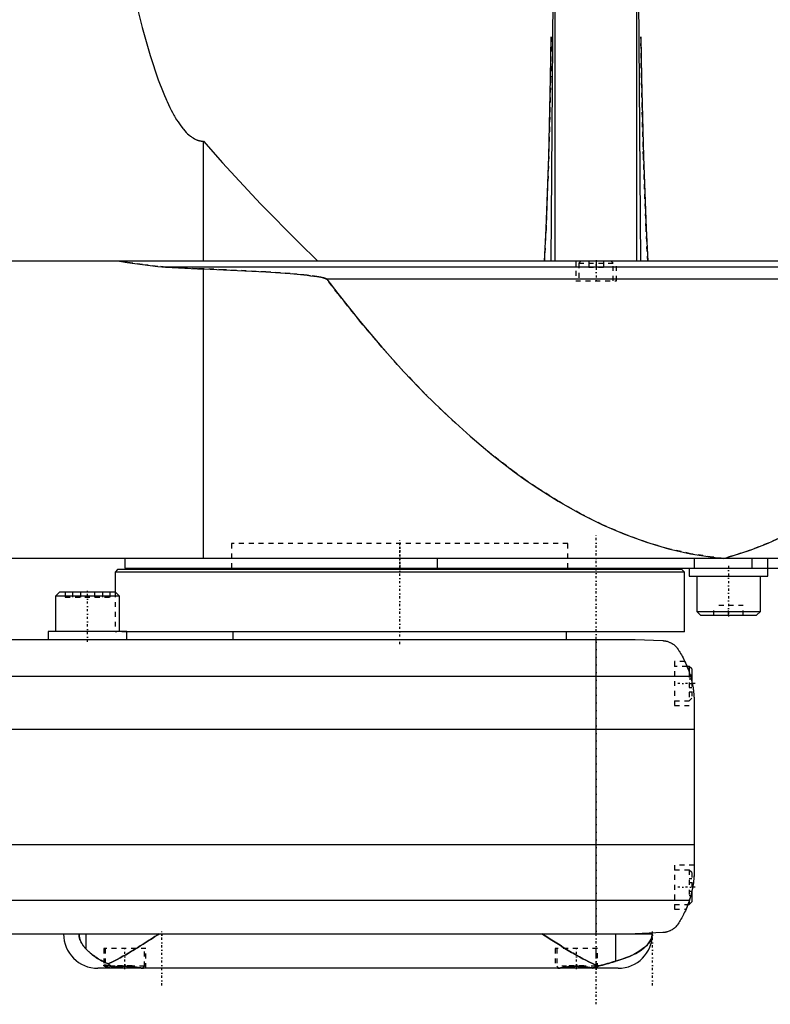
# Model space of a CAD drawing. Extents: x -174 to 502, y -319 to 558.
# Tile 4 of 9: x 123 to 276, y -14 to 186. Entities that reach past the tile are written whole.
import ezdxf

# ---------------------------------------------------------------- set-up
doc = ezdxf.new("R2010")
doc.units = 0
doc.linetypes.add('CENTER', pattern=[1.5, 0.45, -0.5, 0.05, -0.5])
doc.linetypes.add('DASHED', pattern=[2, 1, -1])
for name, color, linetype in [('AM_0', 7, 'CONTINUOUS'), ('AM_3', 7, 'DASHED'), ('AM_7', 7, 'CENTER')]:
    doc.layers.add(name, color=color, linetype=linetype)

msp = doc.modelspace()

# ---------------------------------------------------------------- linework, layer by layer
at = {"layer": 'AM_0', "color": 7, "linetype": 'CONTINUOUS'}
for p, q in [((230.88, 137.05), (231.67, 246.12)), ((231.67, 137.05), (231.67, 246.12)), ((249.12, 137.05), (248.33, 246.12)), ((248.33, 137.05), (248.33, 246.12)), ((160, 137.05), (160, 161.49)), ((497, 137.05), (105.5, 137.05)), ((362.76, 135.85), (152.3, 135.85)), ((160, 76.5), (160, 135.49)), ((331.04, 133.35), (185.14, 133.35)), ((502, 76.5), (100.5, 76.5)), ((144, 76.5), (144, 74.5)), ((207.66, 76.5), (207.66, 74.5)), ((260.01, 76.5), (260.01, 74.5)), ((271.73, 76.5), (271.73, 74.5)), ((275, 72.9), (275, 76.5)), ((144, 74.5), (498, 74.5)), ((165.75, 74.5), (165.75, 74.2)), ((234.25, 74.2), (234.25, 74.5)), ((259, 74.5), (259, 72.9)), ((142.5, 74.2), (142, 73.7)), ((142, 73.7), (142, 69.6)), ((258, 73.7), (142, 73.7)), ((257.5, 74.2), (142.5, 74.2)), ((258, 73.7), (257.5, 74.2)), ((258, 61.5), (258, 73.7)), ((259, 72.9), (275, 72.9)), ((260.5, 72.9), (260.5, 65.7)), ((273.5, 65.7), (273.5, 72.9)), ((130.69, 69.6), (129.89, 68.8)), ((129.89, 68.8), (129.89, 61.6)), ((142.89, 68.8), (129.89, 68.8)), ((142.09, 69.6), (130.69, 69.6)), ((142.89, 68.8), (142.09, 69.6)), ((142.89, 61.6), (142.89, 68.8)), ((260.5, 65.7), (261.3, 64.9)), ((260.5, 65.7), (273.5, 65.7)), ((261.3, 64.9), (272.7, 64.9)), ((272.7, 64.9), (273.5, 65.7)), ((128.39, 61.6), (128.39, 60)), ((144.39, 61.6), (128.39, 61.6)), ((144.39, 60), (144.39, 61.6)), ((258, 61.5), (144.39, 61.5)), ((166, 61.5), (166, 60)), ((234, 60), (234, 61.5)), ((-58, 60), (248, 60)), ((240, 0), (240, 60)), ((248, 60), (253.58, 59.75)), ((259, 54.5), (258.53, 54.5)), ((259.5, 54), (259, 54.5)), ((259, 54.5), (259, 53.21)), ((259.24, 52.43), (-69.24, 52.43)), ((259.5, 54), (259.5, 51.41)), ((260, 46.97), (260, 13.03)), ((260, 41.62), (-70, 41.62)), ((260, 18.16), (-70, 18.16)), ((259.5, 8.59), (259.5, 6.5)), ((259.01, 6.81), (-69.01, 6.81)), ((259, 6.79), (259, 6)), ((259, 6), (259.5, 6.5)), ((258.72, 6), (259, 6)), ((-58, 0), (251.5, 0)), ((136.02, 0), (136.02, -3.01)), ((243.98, 0), (243.98, -5.57)), ((253.58, 0.25), (248, 0)), ((147.6, -7), (138.5, -7)), ((140, -6.38), (140, -6.6)), ((140, -6.6), (140.4, -7)), ((141.02, -6.6), (140, -6.6)), ((147.6, -7), (147.61, -6.99)), ((244.5, -7), (147.6, -7)), ((232.39, -6.99), (232.4, -7)), ((239.6, -7), (239.66, -6.94))]:
    msp.add_line(p, q, dxfattribs=at)
for points in [[(145.88, 191.23, 0), (147.51, 184.67, 0), (149.16, 178.92, 0), (150.81, 173.98, 0), (151.78, 171.48, 0), (152.05, 170.81, 0), (152.33, 170.17, 0), (152.47, 169.86, 0), (152.61, 169.55, 0), (152.88, 168.96, 0), (153.16, 168.38, 0), (153.44, 167.83, 0), (153.72, 167.31, 0), (154, 166.8, 0), (154.13, 166.56, 0), (154.27, 166.32, 0), (154.55, 165.86, 0), (154.83, 165.42, 0), (154.97, 165.21, 0), (155.11, 165.01, 0), (155.39, 164.62, 0), (155.67, 164.25, 0), (155.81, 164.08, 0), (155.95, 163.91, 0), (156.23, 163.59, 0), (156.5, 163.29, 0), (156.78, 163.01, 0), (157.06, 162.76, 0), (157.34, 162.53, 0), (157.48, 162.42, 0), (157.62, 162.32, 0), (157.9, 162.14, 0), (158.18, 161.98, 0), (158.46, 161.84, 0), (158.62, 161.77, 0), (158.67, 161.75, 0), (158.72, 161.73, 0), (158.74, 161.73, 0), (158.76, 161.72, 0), (158.81, 161.7, 0), (158.86, 161.68, 0), (158.9, 161.67, 0), (158.95, 161.65, 0), (159, 161.64, 0), (159.02, 161.63, 0), (159.04, 161.63, 0), (159.09, 161.61, 0), (159.14, 161.6, 0), (159.16, 161.6, 0), (159.18, 161.59, 0), (159.23, 161.58, 0), (159.28, 161.57, 0), (159.3, 161.56, 0), (159.32, 161.56, 0), (159.37, 161.55, 0), (159.42, 161.54, 0), (159.46, 161.53, 0), (159.51, 161.53, 0), (159.56, 161.52, 0), (159.58, 161.52, 0), (159.6, 161.52, 0), (159.65, 161.51, 0), (159.7, 161.51, 0), (159.74, 161.5, 0), (159.79, 161.5, 0), (159.84, 161.5, 0), (159.86, 161.5, 0), (159.88, 161.49, 0), (159.93, 161.49, 0), (159.98, 161.49, 0), (160, 161.49, 0)], [(229.47, 137.05, 0), (229.81, 143.72, 0), (230.36, 158.37, 0), (230.75, 174.39, 0), (230.88, 182.75, 0)], [(249.12, 182.75, 0), (249.25, 174.39, 0), (249.64, 158.37, 0), (250.19, 143.72, 0), (250.53, 137.05, 0)], [(160, 161.49, 0), (163.89, 157.11, 0), (171.66, 148.72, 0), (179.43, 140.82, 0), (183.32, 137.05, 0)], [(142.93, 137.05, 0), (144.47, 136.79, 0), (147.58, 136.34, 0), (150.72, 135.99, 0), (152.3, 135.85, 0)], [(152.3, 135.85, 0), (153.62, 135.75, 0), (156.22, 135.59, 0), (158.77, 135.5, 0), (160, 135.49, 0)], [(160, 135.49, 0), (164.12, 135.31, 0), (172.73, 134.85, 0), (177.71, 134.5, 0), (179.1, 134.38, 0), (180.47, 134.24, 0), (181.15, 134.17, 0), (181.81, 134.09, 0), (183.13, 133.91, 0), (183.95, 133.76, 0), (184.18, 133.71, 0), (184.41, 133.65, 0), (184.52, 133.62, 0), (184.63, 133.59, 0), (184.76, 133.55, 0), (184.79, 133.54, 0), (184.83, 133.52, 0), (184.84, 133.52, 0), (184.86, 133.51, 0), (184.9, 133.5, 0), (184.93, 133.48, 0), (184.96, 133.47, 0), (185, 133.45, 0), (185.03, 133.43, 0), (185.05, 133.42, 0), (185.07, 133.41, 0), (185.08, 133.4, 0), (185.09, 133.39, 0), (185.09, 133.39, 0), (185.1, 133.39, 0), (185.1, 133.39, 0), (185.11, 133.38, 0), (185.11, 133.38, 0), (185.12, 133.37, 0), (185.12, 133.37, 0), (185.12, 133.37, 0), (185.13, 133.36, 0), (185.13, 133.36, 0), (185.13, 133.36, 0), (185.14, 133.35, 0), (185.14, 133.35, 0)], [(185.14, 133.35, 0), (187.39, 130.43, 0), (191.88, 124.83, 0), (196.37, 119.53, 0), (198.61, 116.99, 0), (200.86, 114.53, 0), (205.35, 109.84, 0), (209.84, 105.46, 0), (214.33, 101.38, 0), (218.83, 97.61, 0), (223.32, 94.15, 0), (225.56, 92.53, 0), (227.81, 90.99, 0), (232.3, 88.14, 0), (236.8, 85.59, 0), (241.29, 83.35, 0), (245.78, 81.42, 0), (250.27, 79.79, 0), (252.52, 79.09, 0), (254.77, 78.47, 0), (259.26, 77.45, 0), (263.75, 76.74, 0), (266, 76.5, 0)], [(266, 76.5, 0), (267.81, 77, 0), (271.42, 78.17, 0), (275.04, 79.6, 0), (276.84, 80.41, 0), (278.65, 81.27, 0), (282.26, 83.19, 0), (285.88, 85.36, 0), (289.49, 87.78, 0), (293.11, 90.44, 0), (296.72, 93.35, 0), (298.53, 94.9, 0), (300.33, 96.51, 0), (303.95, 99.92, 0), (307.56, 103.57, 0), (311.17, 107.47, 0), (314.79, 111.62, 0), (318.4, 116.02, 0), (320.21, 118.31, 0), (322.01, 120.66, 0), (325.62, 125.55, 0), (329.24, 130.69, 0), (331.04, 133.35, 0)], [(253.58, 59.75, 0), (253.6, 59.75, 0), (253.63, 59.74, 0), (253.67, 59.74, 0), (253.68, 59.74, 0), (253.7, 59.74, 0), (253.73, 59.74, 0), (253.76, 59.73, 0), (253.8, 59.73, 0), (253.83, 59.73, 0), (253.86, 59.72, 0), (253.88, 59.72, 0), (253.9, 59.72, 0), (253.93, 59.71, 0), (253.96, 59.71, 0), (253.99, 59.71, 0), (254.02, 59.7, 0), (254.06, 59.7, 0), (254.07, 59.69, 0), (254.09, 59.69, 0), (254.12, 59.68, 0), (254.15, 59.68, 0), (254.16, 59.68, 0), (254.18, 59.67, 0), (254.21, 59.67, 0), (254.24, 59.66, 0), (254.25, 59.66, 0), (254.27, 59.65, 0), (254.3, 59.65, 0), (254.32, 59.64, 0), (254.35, 59.63, 0), (254.38, 59.63, 0), (254.41, 59.62, 0), (254.42, 59.62, 0), (254.44, 59.61, 0), (254.47, 59.6, 0), (254.49, 59.6, 0), (254.59, 59.57, 0), (254.74, 59.52, 0), (254.9, 59.46, 0), (255.05, 59.39, 0), (255.13, 59.36, 0), (255.21, 59.32, 0), (255.37, 59.23, 0), (255.53, 59.14, 0), (255.69, 59.03, 0), (255.84, 58.92, 0), (256, 58.79, 0), (256.07, 58.73, 0), (256.14, 58.66, 0), (256.28, 58.53, 0), (256.41, 58.38, 0), (256.48, 58.31, 0)], [(256.48, 58.31, 0), (256.55, 58.19, 0), (256.72, 57.95, 0), (256.88, 57.69, 0), (256.97, 57.56, 0), (257.05, 57.42, 0), (257.22, 57.14, 0), (257.39, 56.85, 0), (257.56, 56.55, 0), (257.72, 56.24, 0), (257.89, 55.91, 0), (257.97, 55.75, 0), (258.05, 55.58, 0), (258.21, 55.24, 0), (258.37, 54.88, 0), (258.52, 54.53, 0), (258.66, 54.16, 0), (258.8, 53.78, 0), (258.87, 53.6, 0), (258.94, 53.4, 0), (259.06, 53.02, 0), (259.18, 52.62, 0), (259.24, 52.43, 0)], [(258.09, 55.5, 0), (258.09, 55.5, 0), (258.09, 55.49, 0), (258.1, 55.48, 0), (258.1, 55.47, 0), (258.11, 55.46, 0), (258.12, 55.44, 0), (258.13, 55.4, 0), (258.15, 55.37, 0), (258.17, 55.32, 0), (258.2, 55.27, 0), (258.21, 55.24, 0), (258.22, 55.21, 0), (258.25, 55.15, 0), (258.28, 55.08, 0), (258.31, 55, 0), (258.35, 54.92, 0), (258.39, 54.84, 0), (258.41, 54.79, 0), (258.43, 54.75, 0), (258.47, 54.65, 0), (258.51, 54.55, 0), (258.53, 54.5, 0)], [(259.24, 52.43, 0), (259.28, 52.27, 0), (259.37, 51.97, 0), (259.44, 51.66, 0), (259.48, 51.51, 0), (259.51, 51.35, 0), (259.58, 51.05, 0), (259.64, 50.74, 0), (259.7, 50.44, 0), (259.75, 50.13, 0), (259.79, 49.83, 0), (259.82, 49.68, 0), (259.84, 49.52, 0), (259.87, 49.22, 0), (259.9, 48.92, 0), (259.93, 48.63, 0), (259.95, 48.33, 0), (259.97, 48.03, 0), (259.98, 47.88, 0), (259.99, 47.73, 0), (259.99, 47.42, 0), (260, 47.12, 0), (260, 46.97, 0)], [(259.5, 51.41, 0), (259.53, 51.27, 0), (259.59, 50.98, 0), (259.65, 50.69, 0), (259.68, 50.54, 0), (259.7, 50.4, 0), (259.75, 50.1, 0), (259.8, 49.81, 0), (259.84, 49.51, 0), (259.87, 49.23, 0), (259.9, 48.95, 0), (259.91, 48.81, 0), (259.93, 48.68, 0), (259.95, 48.43, 0), (259.96, 48.18, 0), (259.98, 47.96, 0), (259.98, 47.75, 0), (259.99, 47.55, 0), (259.99, 47.46, 0), (260, 47.37, 0), (260, 47.19, 0), (260, 47.04, 0), (260, 46.97, 0)], [(259.5, 51.41, 0), (259.53, 51.27, 0), (259.59, 50.98, 0), (259.65, 50.69, 0), (259.68, 50.54, 0), (259.7, 50.4, 0), (259.75, 50.1, 0), (259.8, 49.81, 0), (259.84, 49.51, 0), (259.87, 49.23, 0), (259.9, 48.95, 0), (259.91, 48.81, 0), (259.93, 48.68, 0), (259.95, 48.43, 0), (259.96, 48.18, 0), (259.98, 47.96, 0), (259.98, 47.75, 0), (259.99, 47.55, 0), (259.99, 47.46, 0), (260, 47.37, 0), (260, 47.19, 0), (260, 47.04, 0), (260, 46.97, 0)], [(260, 13.03, 0), (260, 12.86, 0), (259.99, 12.52, 0), (259.98, 12.18, 0), (259.97, 12.01, 0), (259.96, 11.84, 0), (259.94, 11.5, 0), (259.91, 11.15, 0), (259.88, 10.81, 0), (259.83, 10.46, 0), (259.79, 10.12, 0), (259.76, 9.94, 0), (259.73, 9.77, 0), (259.67, 9.42, 0), (259.6, 9.07, 0), (259.53, 8.72, 0), (259.45, 8.37, 0), (259.36, 8.03, 0), (259.32, 7.85, 0), (259.27, 7.68, 0), (259.17, 7.33, 0), (259.06, 6.99, 0), (259.01, 6.81, 0)], [(260, 13.03, 0), (260, 12.94, 0), (260, 12.76, 0), (259.99, 12.57, 0), (259.99, 12.47, 0), (259.99, 12.36, 0), (259.98, 12.14, 0), (259.97, 11.91, 0), (259.95, 11.67, 0), (259.93, 11.42, 0), (259.91, 11.15, 0), (259.9, 11.02, 0), (259.88, 10.89, 0), (259.85, 10.62, 0), (259.82, 10.34, 0), (259.78, 10.07, 0), (259.74, 9.8, 0), (259.69, 9.53, 0), (259.67, 9.4, 0), (259.64, 9.26, 0), (259.59, 8.99, 0), (259.53, 8.72, 0), (259.5, 8.59, 0)], [(259.01, 6.81, 0), (258.95, 6.65, 0), (258.84, 6.32, 0), (258.72, 5.99, 0), (258.66, 5.83, 0), (258.59, 5.66, 0), (258.46, 5.34, 0), (258.33, 5.03, 0), (258.19, 4.72, 0), (258.05, 4.42, 0), (257.91, 4.12, 0), (257.83, 3.97, 0), (257.76, 3.83, 0), (257.61, 3.55, 0), (257.46, 3.27, 0), (257.3, 3, 0), (257.15, 2.74, 0), (257, 2.49, 0), (256.92, 2.37, 0), (256.85, 2.25, 0), (256.7, 2.02, 0), (256.55, 1.8, 0), (256.48, 1.69, 0)], [(258.72, 6, 0), (258.7, 5.95, 0), (258.66, 5.85, 0), (258.63, 5.75, 0), (258.61, 5.71, 0), (258.59, 5.66, 0), (258.56, 5.58, 0), (258.53, 5.49, 0), (258.49, 5.42, 0), (258.47, 5.35, 0), (258.44, 5.29, 0), (258.43, 5.26, 0), (258.42, 5.23, 0), (258.39, 5.18, 0), (258.37, 5.13, 0), (258.36, 5.09, 0), (258.34, 5.06, 0), (258.33, 5.04, 0), (258.33, 5.03, 0), (258.32, 5.02, 0), (258.32, 5.01, 0), (258.32, 5, 0), (258.32, 5, 0)], [(134.66, 0, 0), (134.66, -0.02, 0), (134.66, -0.06, 0), (134.66, -0.1, 0), (134.66, -0.12, 0), (134.66, -0.14, 0), (134.66, -0.18, 0), (134.67, -0.22, 0), (134.67, -0.26, 0), (134.67, -0.3, 0), (134.68, -0.34, 0), (134.68, -0.36, 0), (134.68, -0.38, 0), (134.68, -0.42, 0), (134.69, -0.46, 0), (134.69, -0.5, 0), (134.7, -0.53, 0), (134.71, -0.57, 0), (134.71, -0.59, 0), (134.71, -0.61, 0), (134.72, -0.65, 0), (134.73, -0.69, 0), (134.73, -0.7, 0), (134.73, -0.72, 0), (134.74, -0.76, 0), (134.75, -0.8, 0), (134.75, -0.81, 0), (134.76, -0.83, 0), (134.77, -0.87, 0), (134.78, -0.9, 0), (134.79, -0.94, 0), (134.79, -0.97, 0), (134.8, -1.01, 0), (134.81, -1.02, 0), (134.81, -1.04, 0), (134.83, -1.07, 0), (134.84, -1.11, 0), (134.85, -1.14, 0), (134.86, -1.17, 0), (134.87, -1.2, 0), (134.87, -1.22, 0), (134.88, -1.24, 0), (134.89, -1.27, 0), (134.9, -1.3, 0), (134.95, -1.4, 0), (135.02, -1.58, 0), (135.11, -1.75, 0), (135.15, -1.83, 0), (135.19, -1.91, 0), (135.28, -2.06, 0), (135.37, -2.2, 0), (135.47, -2.34, 0), (135.56, -2.47, 0), (135.66, -2.6, 0), (135.71, -2.66, 0), (135.77, -2.72, 0), (135.87, -2.84, 0), (135.97, -2.95, 0), (136.02, -3.01, 0)], [(140.59, -6.1, 0), (140.84, -5.98, 0), (141.37, -5.74, 0), (141.91, -5.47, 0), (142.18, -5.33, 0), (142.46, -5.19, 0), (143.02, -4.89, 0), (143.59, -4.57, 0), (144.17, -4.24, 0), (144.76, -3.9, 0), (145.35, -3.55, 0), (145.65, -3.37, 0), (145.95, -3.19, 0), (146.55, -2.82, 0), (147.15, -2.45, 0), (147.75, -2.07, 0), (148.35, -1.69, 0), (148.95, -1.31, 0), (149.25, -1.12, 0), (149.55, -0.93, 0), (150.13, -0.56, 0), (150.71, -0.18, 0), (151, 0, 0)], [(229, 0, 0), (229.32, -0.21, 0), (229.97, -0.62, 0), (230.64, -1.05, 0), (230.97, -1.26, 0), (231.31, -1.47, 0), (231.98, -1.9, 0), (232.66, -2.33, 0), (233.33, -2.75, 0), (234.01, -3.16, 0), (234.68, -3.57, 0), (235.01, -3.77, 0), (235.35, -3.96, 0), (236, -4.34, 0), (236.65, -4.71, 0), (237.29, -5.06, 0), (237.91, -5.38, 0), (238.52, -5.69, 0), (238.82, -5.83, 0), (239.11, -5.96, 0), (239.69, -6.22, 0), (240.25, -6.44, 0), (240.54, -6.54, 0)], [(243.98, -5.57, 0), (244.41, -5.45, 0), (245.25, -5.18, 0), (246.04, -4.89, 0), (246.41, -4.75, 0), (246.78, -4.6, 0), (247.46, -4.29, 0), (248.09, -3.97, 0), (248.67, -3.63, 0), (249.2, -3.29, 0), (249.67, -2.94, 0), (249.89, -2.76, 0), (250.09, -2.58, 0), (250.46, -2.21, 0), (250.77, -1.84, 0), (251.03, -1.45, 0), (251.21, -1.1, 0), (251.32, -0.78, 0), (251.36, -0.64, 0), (251.37, -0.62, 0), (251.38, -0.57, 0), (251.39, -0.53, 0), (251.39, -0.51, 0), (251.39, -0.49, 0), (251.4, -0.45, 0), (251.41, -0.42, 0), (251.41, -0.38, 0), (251.42, -0.34, 0), (251.42, -0.31, 0), (251.42, -0.29, 0), (251.43, -0.28, 0), (251.43, -0.25, 0), (251.43, -0.21, 0), (251.43, -0.2, 0), (251.43, -0.19, 0), (251.43, -0.19, 0), (251.44, -0.18, 0), (251.44, -0.18, 0), (251.44, -0.18, 0), (251.44, -0.17, 0), (251.44, -0.16, 0), (251.44, -0.16, 0), (251.44, -0.15, 0), (251.44, -0.15, 0), (251.44, -0.15, 0), (251.44, -0.14, 0), (251.44, -0.14, 0), (251.44, -0.13, 0), (251.44, -0.13, 0), (251.44, -0.12, 0), (251.44, -0.12, 0), (251.44, -0.12, 0), (251.44, -0.11, 0), (251.44, -0.11, 0), (251.44, -0.11, 0), (251.44, -0.1, 0), (251.44, -0.1, 0), (251.44, -0.09, 0), (251.44, -0.09, 0), (251.44, -0.09, 0), (251.44, -0.08, 0), (251.44, -0.08, 0), (251.44, -0.07, 0), (251.44, -0.06, 0), (251.44, -0.06, 0), (251.44, -0.06, 0), (251.44, -0.05, 0), (251.44, -0.05, 0), (251.44, -0.04, 0), (251.44, -0.03, 0), (251.44, -0.03, 0), (251.44, -0.02, 0), (251.44, -0.02, 0), (251.44, -0.02, 0), (251.44, -0.01, 0), (251.44, 0, 0), (251.44, 0, 0)], [(256.48, 1.69, 0), (256.4, 1.61, 0), (256.26, 1.45, 0), (256.11, 1.31, 0), (256.03, 1.24, 0), (255.95, 1.17, 0), (255.8, 1.05, 0), (255.64, 0.94, 0), (255.49, 0.84, 0), (255.33, 0.75, 0), (255.18, 0.67, 0), (255.1, 0.63, 0), (255.02, 0.59, 0), (254.87, 0.53, 0), (254.72, 0.48, 0), (254.57, 0.42, 0), (254.47, 0.4, 0), (254.44, 0.39, 0), (254.42, 0.38, 0), (254.4, 0.38, 0), (254.39, 0.37, 0), (254.36, 0.37, 0), (254.33, 0.36, 0), (254.3, 0.35, 0), (254.28, 0.35, 0), (254.25, 0.34, 0), (254.23, 0.34, 0), (254.22, 0.33, 0), (254.19, 0.33, 0), (254.16, 0.32, 0), (254.14, 0.32, 0), (254.13, 0.32, 0), (254.1, 0.31, 0), (254.07, 0.31, 0), (254.05, 0.3, 0), (254.04, 0.3, 0), (254.01, 0.3, 0), (253.98, 0.29, 0), (253.95, 0.29, 0), (253.92, 0.28, 0), (253.88, 0.28, 0), (253.87, 0.28, 0), (253.85, 0.28, 0), (253.82, 0.27, 0), (253.79, 0.27, 0), (253.76, 0.27, 0), (253.73, 0.26, 0), (253.69, 0.26, 0), (253.68, 0.26, 0), (253.66, 0.26, 0), (253.63, 0.26, 0), (253.6, 0.25, 0), (253.58, 0.25, 0)], [(136.02, -3.01, 0), (136.12, -3.1, 0), (136.31, -3.3, 0), (136.51, -3.5, 0), (136.62, -3.59, 0), (136.72, -3.69, 0), (136.94, -3.88, 0), (137.17, -4.07, 0), (137.41, -4.26, 0), (137.65, -4.45, 0), (137.91, -4.63, 0), (138.04, -4.72, 0), (138.17, -4.81, 0), (138.43, -4.99, 0), (138.71, -5.16, 0), (138.98, -5.32, 0), (139.26, -5.48, 0), (139.55, -5.63, 0), (139.7, -5.7, 0), (139.84, -5.77, 0), (140.14, -5.91, 0), (140.44, -6.04, 0), (140.59, -6.1, 0)], [(240.54, -6.54, 0), (240.65, -6.52, 0), (240.88, -6.46, 0), (241.1, -6.41, 0), (241.21, -6.38, 0), (241.32, -6.35, 0), (241.53, -6.3, 0), (241.74, -6.24, 0), (241.95, -6.18, 0), (242.15, -6.12, 0), (242.34, -6.07, 0), (242.44, -6.04, 0), (242.53, -6.01, 0), (242.72, -5.95, 0), (242.9, -5.9, 0), (243.08, -5.84, 0), (243.26, -5.79, 0), (243.42, -5.74, 0), (243.51, -5.71, 0), (243.59, -5.69, 0), (243.75, -5.64, 0), (243.9, -5.6, 0), (243.98, -5.57, 0)], [(139.7, -6.44, 0), (139.7, -6.42, 0), (139.72, -6.4, 0), (139.75, -6.38, 0), (139.77, -6.38, 0), (139.79, -6.37, 0), (139.85, -6.37, 0), (139.92, -6.37, 0), (140.01, -6.38, 0), (140.11, -6.39, 0), (140.22, -6.41, 0), (140.28, -6.43, 0), (140.34, -6.44, 0), (140.48, -6.47, 0), (140.63, -6.51, 0), (140.79, -6.54, 0), (140.96, -6.59, 0), (141.14, -6.63, 0), (141.24, -6.65, 0), (141.33, -6.67, 0), (141.53, -6.72, 0), (141.74, -6.76, 0), (141.85, -6.78, 0)], [(140.16, -6.76, 0), (140.13, -6.75, 0), (140.08, -6.73, 0), (140.04, -6.71, 0), (140.02, -6.7, 0), (140, -6.69, 0), (139.96, -6.67, 0), (139.92, -6.65, 0), (139.89, -6.63, 0), (139.86, -6.61, 0), (139.83, -6.59, 0), (139.82, -6.58, 0), (139.8, -6.57, 0), (139.78, -6.55, 0), (139.76, -6.53, 0), (139.74, -6.52, 0), (139.73, -6.5, 0), (139.72, -6.48, 0), (139.71, -6.48, 0), (139.71, -6.47, 0), (139.7, -6.45, 0), (139.7, -6.44, 0), (139.7, -6.44, 0)], [(140.59, -6.1, 0), (140.62, -6.12, 0), (140.69, -6.17, 0), (140.75, -6.22, 0), (140.79, -6.25, 0), (140.82, -6.27, 0), (140.89, -6.31, 0), (140.96, -6.36, 0), (141.03, -6.4, 0), (141.1, -6.44, 0), (141.17, -6.48, 0), (141.2, -6.5, 0), (141.24, -6.52, 0), (141.31, -6.56, 0), (141.38, -6.59, 0), (141.45, -6.63, 0), (141.52, -6.66, 0), (141.59, -6.69, 0), (141.63, -6.7, 0), (141.67, -6.72, 0), (141.74, -6.75, 0), (141.81, -6.77, 0), (141.85, -6.78, 0)], [(141.85, -6.78, 0), (141.87, -6.78, 0), (141.93, -6.77, 0), (141.99, -6.76, 0), (142.02, -6.76, 0), (142.05, -6.76, 0), (142.1, -6.75, 0), (142.16, -6.74, 0), (142.22, -6.73, 0), (142.28, -6.73, 0), (142.34, -6.72, 0), (142.37, -6.71, 0), (142.4, -6.71, 0), (142.46, -6.7, 0), (142.52, -6.7, 0), (142.58, -6.69, 0), (142.65, -6.68, 0), (142.71, -6.68, 0), (142.74, -6.67, 0), (142.77, -6.67, 0), (142.83, -6.67, 0), (142.9, -6.66, 0), (142.93, -6.66, 0), (142.96, -6.65, 0), (143.02, -6.65, 0), (143.08, -6.64, 0), (143.12, -6.64, 0), (143.15, -6.64, 0), (143.21, -6.64, 0), (143.27, -6.63, 0), (143.34, -6.63, 0), (143.4, -6.63, 0), (143.47, -6.62, 0), (143.5, -6.62, 0), (143.53, -6.62, 0), (143.59, -6.62, 0), (143.65, -6.62, 0), (143.72, -6.61, 0), (143.78, -6.61, 0), (143.84, -6.61, 0), (143.87, -6.61, 0), (143.91, -6.61, 0), (143.97, -6.61, 0), (144.03, -6.61, 0), (144.09, -6.61, 0), (144.15, -6.61, 0), (144.22, -6.61, 0), (144.25, -6.61, 0), (144.28, -6.61, 0), (144.34, -6.62, 0), (144.41, -6.62, 0), (144.47, -6.62, 0), (144.53, -6.62, 0), (144.6, -6.63, 0), (144.63, -6.63, 0), (144.66, -6.63, 0), (144.72, -6.63, 0), (144.79, -6.64, 0), (144.85, -6.64, 0), (144.91, -6.64, 0), (144.98, -6.65, 0), (145.01, -6.65, 0), (145.04, -6.65, 0), (145.1, -6.66, 0), (145.16, -6.67, 0), (145.2, -6.67, 0), (145.23, -6.67, 0), (145.29, -6.68, 0), (145.35, -6.68, 0), (145.38, -6.69, 0), (145.41, -6.69, 0), (145.47, -6.7, 0), (145.54, -6.7, 0), (145.6, -6.71, 0), (145.66, -6.72, 0), (145.72, -6.73, 0), (145.75, -6.73, 0), (145.78, -6.73, 0), (145.84, -6.74, 0), (145.89, -6.75, 0), (145.95, -6.76, 0), (146.01, -6.76, 0), (146.07, -6.77, 0), (146.1, -6.78, 0), (146.12, -6.78, 0), (146.18, -6.79, 0), (146.24, -6.8, 0), (146.29, -6.81, 0), (146.34, -6.81, 0), (146.4, -6.82, 0), (146.42, -6.83, 0), (146.45, -6.83, 0), (146.5, -6.84, 0), (146.56, -6.85, 0), (146.61, -6.85, 0), (146.66, -6.86, 0), (146.71, -6.87, 0), (146.73, -6.87, 0), (146.76, -6.88, 0), (146.8, -6.89, 0), (146.85, -6.89, 0), (146.9, -6.9, 0), (146.94, -6.91, 0), (146.99, -6.91, 0), (147.01, -6.92, 0), (147.03, -6.92, 0), (147.08, -6.93, 0), (147.12, -6.93, 0), (147.14, -6.94, 0), (147.16, -6.94, 0), (147.2, -6.95, 0), (147.25, -6.95, 0), (147.27, -6.95, 0), (147.29, -6.96, 0), (147.33, -6.96, 0), (147.37, -6.97, 0), (147.41, -6.97, 0), (147.44, -6.98, 0), (147.48, -6.98, 0), (147.5, -6.98, 0), (147.52, -6.98, 0), (147.56, -6.99, 0), (147.59, -6.99, 0), (147.63, -6.99, 0), (147.66, -7, 0), (147.7, -7, 0), (147.71, -7, 0), (147.73, -7, 0), (147.76, -7, 0), (147.79, -7, 0), (147.81, -7, 0)], [(232.19, -7, 0), (232.21, -7, 0), (232.25, -7, 0), (232.29, -7, 0), (232.31, -7, 0), (232.33, -7, 0), (232.37, -6.99, 0), (232.42, -6.99, 0), (232.46, -6.99, 0), (232.51, -6.98, 0), (232.55, -6.98, 0), (232.58, -6.97, 0), (232.6, -6.97, 0), (232.65, -6.97, 0), (232.7, -6.96, 0), (232.75, -6.95, 0), (232.8, -6.95, 0), (232.85, -6.94, 0), (232.88, -6.93, 0), (232.9, -6.93, 0), (232.96, -6.92, 0), (233.01, -6.91, 0), (233.04, -6.91, 0), (233.06, -6.91, 0), (233.12, -6.9, 0), (233.18, -6.89, 0), (233.21, -6.88, 0), (233.24, -6.88, 0), (233.3, -6.87, 0), (233.36, -6.86, 0), (233.42, -6.85, 0), (233.48, -6.84, 0), (233.55, -6.83, 0), (233.58, -6.83, 0), (233.61, -6.82, 0), (233.68, -6.81, 0), (233.75, -6.8, 0), (233.82, -6.79, 0), (233.88, -6.78, 0), (233.95, -6.77, 0), (233.99, -6.76, 0), (234.02, -6.76, 0), (234.1, -6.75, 0), (234.17, -6.74, 0), (234.24, -6.73, 0), (234.31, -6.72, 0), (234.39, -6.71, 0), (234.42, -6.71, 0), (234.46, -6.7, 0), (234.54, -6.7, 0), (234.61, -6.69, 0), (234.69, -6.68, 0), (234.76, -6.67, 0), (234.84, -6.66, 0), (234.88, -6.66, 0), (234.92, -6.66, 0), (234.99, -6.65, 0), (235.07, -6.65, 0), (235.15, -6.64, 0), (235.23, -6.64, 0), (235.3, -6.63, 0), (235.34, -6.63, 0), (235.38, -6.63, 0), (235.46, -6.62, 0), (235.54, -6.62, 0), (235.58, -6.62, 0), (235.62, -6.62, 0), (235.69, -6.62, 0), (235.77, -6.61, 0), (235.81, -6.61, 0), (235.85, -6.61, 0), (235.92, -6.61, 0), (236, -6.61, 0), (236.08, -6.61, 0), (236.15, -6.61, 0), (236.23, -6.61, 0), (236.27, -6.61, 0), (236.31, -6.62, 0), (236.38, -6.62, 0), (236.46, -6.62, 0), (236.54, -6.62, 0), (236.62, -6.63, 0), (236.69, -6.63, 0), (236.73, -6.63, 0), (236.77, -6.64, 0), (236.85, -6.64, 0), (236.93, -6.65, 0), (237, -6.65, 0), (237.08, -6.66, 0), (237.16, -6.66, 0), (237.2, -6.67, 0), (237.24, -6.67, 0), (237.31, -6.68, 0), (237.39, -6.69, 0), (237.46, -6.7, 0), (237.54, -6.7, 0), (237.61, -6.71, 0), (237.65, -6.72, 0), (237.69, -6.72, 0), (237.76, -6.73, 0), (237.83, -6.74, 0), (237.9, -6.75, 0), (237.97, -6.76, 0), (238.05, -6.77, 0), (238.08, -6.77, 0), (238.12, -6.78, 0), (238.18, -6.79, 0), (238.25, -6.8, 0), (238.29, -6.8, 0), (238.32, -6.81, 0), (238.39, -6.82, 0), (238.45, -6.83, 0), (238.48, -6.84, 0), (238.51, -6.84, 0), (238.58, -6.85, 0), (238.64, -6.86, 0), (238.7, -6.87, 0), (238.76, -6.88, 0), (238.82, -6.89, 0), (238.85, -6.89, 0), (238.88, -6.9, 0), (238.93, -6.91, 0), (238.99, -6.91, 0), (239.04, -6.92, 0), (239.1, -6.93, 0), (239.15, -6.94, 0), (239.17, -6.94, 0), (239.2, -6.95, 0), (239.25, -6.95, 0), (239.3, -6.96, 0), (239.33, -6.96, 0)], [(239.33, -6.96, 0), (239.36, -6.96, 0), (239.43, -6.95, 0), (239.5, -6.93, 0), (239.53, -6.92, 0), (239.57, -6.92, 0), (239.64, -6.9, 0), (239.7, -6.88, 0), (239.77, -6.87, 0), (239.84, -6.84, 0), (239.91, -6.82, 0), (239.94, -6.81, 0), (239.97, -6.8, 0), (240.04, -6.78, 0), (240.11, -6.75, 0), (240.18, -6.72, 0), (240.24, -6.69, 0), (240.31, -6.66, 0), (240.34, -6.65, 0), (240.38, -6.63, 0), (240.44, -6.6, 0), (240.51, -6.56, 0), (240.54, -6.54, 0)], [(239.33, -6.96, 0), (239.38, -6.96, 0), (239.48, -6.95, 0), (239.57, -6.95, 0), (239.62, -6.95, 0), (239.66, -6.94, 0), (239.74, -6.94, 0), (239.82, -6.94, 0), (239.89, -6.94, 0), (239.96, -6.93, 0), (240.02, -6.93, 0), (240.05, -6.93, 0), (240.08, -6.93, 0), (240.13, -6.93, 0), (240.17, -6.94, 0), (240.21, -6.94, 0), (240.24, -6.94, 0), (240.26, -6.94, 0), (240.27, -6.95, 0), (240.28, -6.95, 0), (240.29, -6.95, 0), (240.3, -6.96, 0), (240.3, -6.96, 0)], [(240.3, -6.96, 0), (240.3, -6.96, 0), (240.3, -6.97, 0), (240.29, -6.97, 0), (240.29, -6.97, 0), (240.29, -6.97, 0), (240.28, -6.97, 0), (240.27, -6.98, 0), (240.26, -6.98, 0), (240.25, -6.98, 0), (240.24, -6.99, 0), (240.23, -6.99, 0), (240.22, -6.99, 0), (240.21, -6.99, 0), (240.19, -6.99, 0), (240.17, -6.99, 0), (240.15, -7, 0), (240.12, -7, 0), (240.11, -7, 0), (240.1, -7, 0), (240.07, -7, 0), (240.04, -7, 0), (240.03, -7, 0)]]:
    msp.add_polyline3d(points, dxfattribs=at)
for centre, start, end in [((138.5, 0), 180, 270), ((244.5, 0), 270, 0)]:
    msp.add_arc(centre, 7, start, end, dxfattribs=at)
at = {"layer": 'AM_3', "color": 6, "linetype": 'DASHED'}
for p, q in [((235.85, 137.05), (235.85, 133.05)), ((236.9, 137.05), (236.5, 136.65)), ((236.5, 136.65), (236.5, 133.05)), ((236.5, 136.65), (243.5, 136.65)), ((238.5, 137.05), (238.5, 135.8)), ((240, 137.05), (240, 135.8)), ((241.5, 137.05), (241.5, 135.8)), ((243.5, 136.65), (243.1, 137.05)), ((243.5, 133.05), (243.5, 136.65)), ((244.15, 133.05), (244.15, 137.05)), ((238.5, 135.8), (241.5, 135.8)), ((235.85, 133.05), (244.15, 133.05)), ((165.75, 79.5), (165.75, 74.5)), ((234.25, 79.5), (165.75, 79.5)), ((234.25, 74.5), (234.25, 79.5)), ((131.87, 69.6), (131.87, 68.6)), ((131.87, 68.6), (140.91, 68.6)), ((133.32, 69.6), (133.32, 68.6)), ((134.94, 69.6), (134.94, 68.6)), ((137.84, 69.6), (137.84, 68.6)), ((139.46, 69.6), (139.46, 68.6)), ((140.91, 69.6), (140.91, 68.6)), ((142, 69.6), (142, 61.5)), ((264, 64.9), (264, 66.9)), ((270, 66.9), (264, 66.9)), ((267, 64.9), (267, 66.9)), ((270, 64.9), (270, 66.9)), ((128.79, 61.6), (128.39, 61.6)), ((144.39, 61.5), (142, 61.5)), ((258.09, 55.5), (256, 55.5)), ((256, 55.5), (256, 46.5)), ((258.53, 54.5), (256, 54.5)), ((259, 53.21), (259, 47.5)), ((259.5, 52.73), (259, 52.73)), ((259.5, 51.87), (259, 51.87)), ((259.5, 51.41), (259.5, 48)), ((259.5, 50.13), (259, 50.13)), ((259.5, 49.27), (259, 49.27)), ((256, 47.5), (259, 47.5)), ((256, 46.5), (260, 46.5)), ((259, 47.5), (259.5, 48)), ((260, 14), (256, 14)), ((256, 14), (256, 5)), ((259, 13), (256, 13)), ((259.5, 12.5), (259, 13)), ((259, 13), (259, 6.79)), ((259.5, 12.5), (259.5, 8.59)), ((259.5, 11.23), (259, 11.23)), ((259.5, 10.37), (259, 10.37)), ((259.5, 8.63), (259, 8.63)), ((259.5, 7.77), (259, 7.77)), ((256, 6), (258.72, 6)), ((256, 5), (258.32, 5)), ((139.7, -3), (139.7, -6.44)), ((148.3, -3), (139.7, -3)), ((140, -3), (140, -6.38)), ((148, -6.6), (148, -3)), ((148.3, -7), (148.3, -3)), ((231.7, -3), (231.7, -7)), ((240.3, -3), (231.7, -3)), ((232, -3), (232, -6.6)), ((240, -6.6), (240, -3)), ((240.3, -6.96), (240.3, -3)), ((148, -6.6), (141.02, -6.6)), ((142.5, -7), (142.5, -6.5)), ((145.5, -6.5), (142.5, -6.5)), ((144, -7), (144, -6.5)), ((145.5, -7), (145.5, -6.5)), ((147.61, -6.99), (148, -6.6)), ((232, -6.6), (232.39, -6.99)), ((240, -6.6), (232, -6.6)), ((234.5, -7), (234.5, -6.5)), ((237.5, -6.5), (234.5, -6.5)), ((236, -7), (236, -6.5)), ((237.5, -7), (237.5, -6.5)), ((239.66, -6.94), (240, -6.6))]:
    msp.add_line(p, q, dxfattribs=at)
for points in [[(230.88, 182.75, 0), (230.75, 174.39, 0), (230.36, 158.37, 0), (229.81, 143.72, 0), (229.47, 137.05, 0)], [(250.53, 137.05, 0), (250.19, 143.72, 0), (249.64, 158.37, 0), (249.25, 174.39, 0), (249.12, 182.75, 0)], [(152.3, 135.85, 0), (150.72, 135.99, 0), (147.58, 136.34, 0), (144.47, 136.79, 0), (142.93, 137.05, 0)], [(160, 135.49, 0), (158.77, 135.5, 0), (156.22, 135.59, 0), (153.62, 135.75, 0), (152.3, 135.85, 0)], [(185.14, 133.35, 0), (185.14, 133.35, 0), (185.13, 133.36, 0), (185.13, 133.36, 0), (185.13, 133.36, 0), (185.12, 133.37, 0), (185.12, 133.37, 0), (185.12, 133.37, 0), (185.11, 133.38, 0), (185.11, 133.38, 0), (185.1, 133.39, 0), (185.1, 133.39, 0), (185.09, 133.39, 0), (185.09, 133.39, 0), (185.08, 133.4, 0), (185.07, 133.41, 0), (185.05, 133.42, 0), (185.03, 133.43, 0), (185, 133.45, 0), (184.96, 133.47, 0), (184.93, 133.48, 0), (184.9, 133.5, 0), (184.86, 133.51, 0), (184.84, 133.52, 0), (184.83, 133.52, 0), (184.79, 133.54, 0), (184.76, 133.55, 0), (184.63, 133.59, 0), (184.52, 133.62, 0), (184.41, 133.65, 0), (184.18, 133.71, 0), (183.95, 133.76, 0), (183.13, 133.91, 0), (181.81, 134.09, 0), (181.15, 134.17, 0), (180.47, 134.24, 0), (179.1, 134.38, 0), (177.71, 134.5, 0), (172.73, 134.85, 0), (164.12, 135.31, 0), (160, 135.49, 0)], [(266, 76.5, 0), (263.75, 76.74, 0), (259.26, 77.45, 0), (254.77, 78.47, 0), (252.52, 79.09, 0), (250.27, 79.79, 0), (245.78, 81.42, 0), (241.29, 83.35, 0), (236.8, 85.59, 0), (232.3, 88.14, 0), (227.81, 90.99, 0), (225.56, 92.53, 0), (223.32, 94.15, 0), (218.83, 97.61, 0), (214.33, 101.38, 0), (209.84, 105.46, 0), (205.35, 109.84, 0), (200.86, 114.53, 0), (198.61, 116.99, 0), (196.37, 119.53, 0), (191.88, 124.83, 0), (187.39, 130.43, 0), (185.14, 133.35, 0)], [(331.04, 133.35, 0), (329.24, 130.69, 0), (325.62, 125.55, 0), (322.01, 120.66, 0), (320.21, 118.31, 0), (318.4, 116.02, 0), (314.79, 111.62, 0), (311.17, 107.47, 0), (307.56, 103.57, 0), (303.95, 99.92, 0), (300.33, 96.51, 0), (298.53, 94.9, 0), (296.72, 93.35, 0), (293.11, 90.44, 0), (289.49, 87.78, 0), (285.88, 85.36, 0), (282.26, 83.19, 0), (278.65, 81.27, 0), (276.84, 80.41, 0), (275.04, 79.6, 0), (271.42, 78.17, 0), (267.81, 77, 0), (266, 76.5, 0)], [(258.53, 54.5, 0), (258.55, 54.44, 0), (258.6, 54.31, 0), (258.66, 54.17, 0), (258.68, 54.11, 0), (258.71, 54.03, 0), (258.77, 53.89, 0), (258.82, 53.73, 0), (258.88, 53.57, 0), (258.94, 53.4, 0), (258.99, 53.23, 0), (259.02, 53.14, 0), (259.05, 53.05, 0), (259.11, 52.87, 0), (259.17, 52.68, 0), (259.22, 52.49, 0), (259.28, 52.3, 0), (259.33, 52.1, 0), (259.35, 52.01, 0), (259.38, 51.91, 0), (259.43, 51.71, 0), (259.48, 51.51, 0), (259.5, 51.41, 0)], [(258.53, 54.5, 0), (258.55, 54.44, 0), (258.6, 54.31, 0), (258.66, 54.17, 0), (258.68, 54.11, 0), (258.71, 54.03, 0), (258.77, 53.89, 0), (258.82, 53.73, 0), (258.88, 53.57, 0), (258.94, 53.4, 0), (258.99, 53.23, 0), (259.02, 53.14, 0), (259.05, 53.05, 0), (259.11, 52.87, 0), (259.17, 52.68, 0), (259.22, 52.49, 0), (259.28, 52.3, 0), (259.33, 52.1, 0), (259.35, 52.01, 0), (259.38, 51.91, 0), (259.43, 51.71, 0), (259.48, 51.51, 0), (259.5, 51.41, 0)], [(259.5, 8.59, 0), (259.48, 8.5, 0), (259.44, 8.33, 0), (259.4, 8.17, 0), (259.38, 8.08, 0), (259.36, 8, 0), (259.31, 7.84, 0), (259.27, 7.67, 0), (259.22, 7.52, 0), (259.18, 7.36, 0), (259.13, 7.21, 0), (259.11, 7.13, 0), (259.09, 7.06, 0), (259.04, 6.92, 0), (259, 6.78, 0), (258.95, 6.65, 0), (258.91, 6.52, 0), (258.87, 6.39, 0), (258.85, 6.34, 0), (258.82, 6.28, 0), (258.78, 6.16, 0), (258.74, 6.05, 0), (258.72, 6, 0)], [(259.5, 8.59, 0), (259.47, 8.45, 0), (259.4, 8.17, 0), (259.33, 7.9, 0), (259.29, 7.77, 0)], [(259.29, 7.77, 0), (259.28, 7.71, 0), (259.25, 7.59, 0), (259.21, 7.48, 0), (259.2, 7.42, 0), (259.18, 7.37, 0), (259.15, 7.26, 0), (259.11, 7.15, 0), (259.08, 7.04, 0), (259.05, 6.94, 0), (259.02, 6.84, 0), (259, 6.79, 0), (258.98, 6.74, 0), (258.95, 6.64, 0), (258.92, 6.55, 0), (258.89, 6.46, 0), (258.86, 6.37, 0), (258.83, 6.28, 0), (258.81, 6.24, 0), (258.8, 6.2, 0), (258.77, 6.12, 0), (258.74, 6.04, 0), (258.72, 6, 0)], [(136.02, -3.01, 0), (135.97, -2.95, 0), (135.87, -2.84, 0), (135.77, -2.72, 0), (135.71, -2.66, 0), (135.66, -2.6, 0), (135.56, -2.46, 0), (135.46, -2.33, 0), (135.36, -2.18, 0), (135.27, -2.04, 0), (135.18, -1.88, 0), (135.13, -1.8, 0), (135.09, -1.72, 0), (135.01, -1.56, 0), (134.94, -1.39, 0), (134.9, -1.28, 0), (134.89, -1.25, 0), (134.87, -1.22, 0), (134.87, -1.2, 0), (134.86, -1.19, 0), (134.85, -1.16, 0), (134.84, -1.12, 0), (134.83, -1.09, 0), (134.82, -1.06, 0), (134.81, -1.02, 0), (134.81, -1.01, 0), (134.8, -0.99, 0), (134.79, -0.96, 0), (134.78, -0.92, 0), (134.77, -0.89, 0), (134.76, -0.85, 0), (134.76, -0.82, 0), (134.75, -0.8, 0), (134.75, -0.78, 0), (134.74, -0.75, 0), (134.73, -0.71, 0), (134.73, -0.69, 0), (134.72, -0.68, 0), (134.72, -0.64, 0), (134.71, -0.6, 0), (134.71, -0.58, 0), (134.7, -0.56, 0), (134.7, -0.53, 0), (134.69, -0.49, 0), (134.69, -0.45, 0), (134.68, -0.41, 0), (134.68, -0.37, 0), (134.68, -0.35, 0), (134.67, -0.34, 0), (134.67, -0.3, 0), (134.67, -0.26, 0), (134.67, -0.22, 0), (134.66, -0.18, 0), (134.66, -0.14, 0), (134.66, -0.12, 0), (134.66, -0.1, 0), (134.66, -0.06, 0), (134.66, -0.02, 0), (134.66, 0, 0)], [(151, 0, 0), (150.71, -0.18, 0), (150.13, -0.56, 0), (149.55, -0.93, 0), (149.25, -1.12, 0), (148.95, -1.31, 0), (148.35, -1.69, 0), (147.75, -2.07, 0), (147.15, -2.45, 0), (146.55, -2.82, 0), (145.95, -3.19, 0), (145.65, -3.37, 0), (145.35, -3.55, 0), (144.76, -3.9, 0), (144.17, -4.24, 0), (143.59, -4.57, 0), (143.02, -4.89, 0), (142.46, -5.19, 0), (142.18, -5.33, 0), (141.91, -5.47, 0), (141.37, -5.74, 0), (140.84, -5.98, 0), (140.59, -6.1, 0)], [(240.54, -6.54, 0), (240.25, -6.44, 0), (239.69, -6.22, 0), (239.11, -5.96, 0), (238.82, -5.83, 0), (238.52, -5.69, 0), (237.91, -5.38, 0), (237.29, -5.06, 0), (236.65, -4.71, 0), (236, -4.34, 0), (235.35, -3.96, 0), (235.01, -3.77, 0), (234.68, -3.57, 0), (234.01, -3.16, 0), (233.33, -2.75, 0), (232.66, -2.33, 0), (231.98, -1.9, 0), (231.31, -1.47, 0), (230.97, -1.26, 0), (230.64, -1.05, 0), (229.97, -0.62, 0), (229.32, -0.21, 0), (229, 0, 0)], [(251.44, 0, 0), (251.44, 0, 0), (251.44, 0, 0), (251.44, -0.01, 0), (251.44, -0.01, 0), (251.44, -0.01, 0), (251.44, -0.01, 0), (251.44, -0.01, 0), (251.44, -0.01, 0), (251.44, -0.02, 0), (251.44, -0.02, 0), (251.44, -0.02, 0), (251.44, -0.02, 0), (251.44, -0.02, 0), (251.44, -0.02, 0), (251.44, -0.03, 0), (251.44, -0.03, 0), (251.44, -0.03, 0), (251.44, -0.03, 0), (251.44, -0.03, 0), (251.44, -0.03, 0), (251.44, -0.04, 0), (251.44, -0.04, 0), (251.44, -0.04, 0), (251.44, -0.04, 0), (251.44, -0.04, 0), (251.44, -0.04, 0), (251.44, -0.04, 0), (251.44, -0.04, 0), (251.44, -0.05, 0), (251.44, -0.05, 0), (251.44, -0.05, 0), (251.44, -0.05, 0), (251.44, -0.05, 0), (251.44, -0.05, 0), (251.44, -0.06, 0), (251.44, -0.06, 0), (251.44, -0.06, 0), (251.44, -0.08, 0), (251.44, -0.09, 0), (251.44, -0.1, 0), (251.44, -0.1, 0), (251.44, -0.11, 0), (251.44, -0.12, 0), (251.44, -0.13, 0), (251.44, -0.13, 0), (251.44, -0.14, 0), (251.44, -0.15, 0), (251.44, -0.16, 0), (251.44, -0.16, 0), (251.44, -0.17, 0), (251.44, -0.18, 0), (251.44, -0.18, 0), (251.43, -0.19, 0), (251.43, -0.19, 0), (251.43, -0.2, 0), (251.43, -0.2, 0), (251.43, -0.21, 0), (251.43, -0.21, 0), (251.43, -0.22, 0), (251.43, -0.24, 0), (251.43, -0.28, 0), (251.42, -0.32, 0), (251.42, -0.36, 0), (251.41, -0.39, 0), (251.41, -0.41, 0), (251.41, -0.43, 0), (251.4, -0.46, 0), (251.39, -0.5, 0), (251.36, -0.63, 0), (251.33, -0.74, 0), (251.3, -0.86, 0), (251.21, -1.09, 0), (251.08, -1.35, 0), (250.9, -1.65, 0), (250.67, -1.97, 0), (250.36, -2.32, 0), (250.17, -2.51, 0), (249.97, -2.7, 0), (249.49, -3.08, 0), (248.95, -3.46, 0), (248.35, -3.82, 0), (247.69, -4.17, 0), (246.97, -4.51, 0), (246.59, -4.67, 0), (246.19, -4.83, 0), (245.35, -5.14, 0), (244.45, -5.43, 0), (243.98, -5.57, 0)], [(140.59, -6.1, 0), (140.43, -6.03, 0), (140.11, -5.89, 0), (139.8, -5.75, 0), (139.65, -5.68, 0), (139.5, -5.6, 0), (139.21, -5.44, 0), (138.92, -5.28, 0), (138.64, -5.12, 0), (138.37, -4.95, 0), (138.11, -4.78, 0), (137.98, -4.69, 0), (137.86, -4.6, 0), (137.61, -4.42, 0), (137.37, -4.24, 0), (137.14, -4.05, 0), (136.92, -3.86, 0), (136.71, -3.68, 0), (136.6, -3.58, 0), (136.5, -3.49, 0), (136.3, -3.29, 0), (136.11, -3.1, 0), (136.02, -3.01, 0)], [(243.98, -5.57, 0), (243.9, -5.6, 0), (243.75, -5.64, 0), (243.59, -5.69, 0), (243.51, -5.71, 0), (243.43, -5.74, 0), (243.26, -5.79, 0), (243.08, -5.84, 0), (242.91, -5.9, 0), (242.72, -5.95, 0), (242.54, -6.01, 0), (242.44, -6.04, 0), (242.34, -6.07, 0), (242.15, -6.12, 0), (241.95, -6.18, 0), (241.74, -6.24, 0), (241.53, -6.3, 0), (241.32, -6.35, 0), (241.21, -6.38, 0), (241.1, -6.41, 0), (240.88, -6.46, 0), (240.65, -6.52, 0), (240.54, -6.54, 0)], [(141.85, -6.78, 0), (141.74, -6.76, 0), (141.53, -6.72, 0), (141.33, -6.67, 0), (141.24, -6.65, 0), (141.14, -6.63, 0), (140.96, -6.59, 0), (140.79, -6.54, 0), (140.63, -6.51, 0), (140.48, -6.47, 0), (140.34, -6.44, 0), (140.28, -6.43, 0), (140.22, -6.41, 0), (140.11, -6.39, 0), (140.01, -6.38, 0), (139.92, -6.37, 0), (139.85, -6.37, 0), (139.79, -6.37, 0), (139.77, -6.38, 0), (139.75, -6.38, 0), (139.72, -6.4, 0), (139.7, -6.42, 0), (139.7, -6.44, 0)], [(141.63, -7, 0), (141.58, -7, 0), (141.48, -7, 0), (141.37, -6.99, 0), (141.33, -6.99, 0), (141.28, -6.99, 0), (141.18, -6.98, 0), (141.09, -6.97, 0), (141, -6.96, 0), (140.91, -6.95, 0), (140.82, -6.94, 0), (140.78, -6.93, 0), (140.74, -6.92, 0), (140.66, -6.9, 0), (140.58, -6.89, 0), (140.51, -6.87, 0), (140.44, -6.85, 0), (140.37, -6.83, 0), (140.34, -6.82, 0), (140.31, -6.81, 0), (140.24, -6.79, 0), (140.18, -6.77, 0), (140.16, -6.76, 0)], [(147.81, -7, 0), (147.79, -7, 0), (147.76, -7, 0), (147.73, -7, 0), (147.71, -7, 0), (147.7, -7, 0), (147.66, -7, 0), (147.63, -6.99, 0), (147.59, -6.99, 0), (147.56, -6.99, 0), (147.52, -6.98, 0), (147.5, -6.98, 0), (147.48, -6.98, 0), (147.44, -6.98, 0), (147.41, -6.97, 0), (147.37, -6.97, 0), (147.33, -6.96, 0), (147.29, -6.96, 0), (147.27, -6.95, 0), (147.25, -6.95, 0), (147.2, -6.95, 0), (147.16, -6.94, 0), (147.14, -6.94, 0), (147.12, -6.93, 0), (147.08, -6.93, 0), (147.03, -6.92, 0), (147.01, -6.92, 0), (146.99, -6.91, 0), (146.94, -6.91, 0), (146.9, -6.9, 0), (146.85, -6.89, 0), (146.8, -6.89, 0), (146.76, -6.88, 0), (146.73, -6.87, 0), (146.71, -6.87, 0), (146.66, -6.86, 0), (146.61, -6.85, 0), (146.56, -6.85, 0), (146.5, -6.84, 0), (146.45, -6.83, 0), (146.42, -6.83, 0), (146.4, -6.82, 0), (146.34, -6.81, 0), (146.29, -6.81, 0), (146.24, -6.8, 0), (146.18, -6.79, 0), (146.12, -6.78, 0), (146.1, -6.78, 0), (146.07, -6.77, 0), (146.01, -6.76, 0), (145.95, -6.76, 0), (145.89, -6.75, 0), (145.84, -6.74, 0), (145.78, -6.73, 0), (145.75, -6.73, 0), (145.72, -6.73, 0), (145.66, -6.72, 0), (145.6, -6.71, 0), (145.54, -6.7, 0), (145.47, -6.7, 0), (145.41, -6.69, 0), (145.38, -6.69, 0), (145.35, -6.68, 0), (145.29, -6.68, 0), (145.23, -6.67, 0), (145.2, -6.67, 0), (145.16, -6.67, 0), (145.1, -6.66, 0), (145.04, -6.65, 0), (145.01, -6.65, 0), (144.98, -6.65, 0), (144.91, -6.64, 0), (144.85, -6.64, 0), (144.79, -6.64, 0), (144.72, -6.63, 0), (144.66, -6.63, 0), (144.63, -6.63, 0), (144.6, -6.63, 0), (144.53, -6.62, 0), (144.47, -6.62, 0), (144.41, -6.62, 0), (144.34, -6.62, 0), (144.28, -6.61, 0), (144.25, -6.61, 0), (144.22, -6.61, 0), (144.15, -6.61, 0), (144.09, -6.61, 0), (144.03, -6.61, 0), (143.97, -6.61, 0), (143.91, -6.61, 0), (143.87, -6.61, 0), (143.84, -6.61, 0), (143.78, -6.61, 0), (143.72, -6.61, 0), (143.65, -6.62, 0), (143.59, -6.62, 0), (143.53, -6.62, 0), (143.5, -6.62, 0), (143.47, -6.62, 0), (143.4, -6.63, 0), (143.34, -6.63, 0), (143.27, -6.63, 0), (143.21, -6.64, 0), (143.15, -6.64, 0), (143.12, -6.64, 0), (143.08, -6.64, 0), (143.02, -6.65, 0), (142.96, -6.65, 0), (142.93, -6.66, 0), (142.9, -6.66, 0), (142.83, -6.67, 0), (142.77, -6.67, 0), (142.74, -6.67, 0), (142.71, -6.68, 0), (142.65, -6.68, 0), (142.58, -6.69, 0), (142.52, -6.7, 0), (142.46, -6.7, 0), (142.4, -6.71, 0), (142.37, -6.71, 0), (142.34, -6.72, 0), (142.28, -6.73, 0), (142.22, -6.73, 0), (142.16, -6.74, 0), (142.1, -6.75, 0), (142.05, -6.76, 0), (142.02, -6.76, 0), (141.99, -6.76, 0), (141.93, -6.77, 0), (141.87, -6.78, 0), (141.85, -6.78, 0)], [(239.33, -6.96, 0), (239.3, -6.96, 0), (239.25, -6.95, 0), (239.2, -6.95, 0), (239.17, -6.94, 0), (239.15, -6.94, 0), (239.1, -6.93, 0), (239.04, -6.92, 0), (238.99, -6.91, 0), (238.93, -6.91, 0), (238.88, -6.9, 0), (238.85, -6.89, 0), (238.82, -6.89, 0), (238.76, -6.88, 0), (238.7, -6.87, 0), (238.64, -6.86, 0), (238.58, -6.85, 0), (238.51, -6.84, 0), (238.48, -6.84, 0), (238.45, -6.83, 0), (238.39, -6.82, 0), (238.32, -6.81, 0), (238.29, -6.8, 0), (238.25, -6.8, 0), (238.18, -6.79, 0), (238.12, -6.78, 0), (238.08, -6.77, 0), (238.05, -6.77, 0), (237.97, -6.76, 0), (237.9, -6.75, 0), (237.83, -6.74, 0), (237.76, -6.73, 0), (237.69, -6.72, 0), (237.65, -6.72, 0), (237.61, -6.71, 0), (237.54, -6.7, 0), (237.46, -6.7, 0), (237.39, -6.69, 0), (237.31, -6.68, 0), (237.24, -6.67, 0), (237.2, -6.67, 0), (237.16, -6.66, 0), (237.08, -6.66, 0), (237, -6.65, 0), (236.93, -6.65, 0), (236.85, -6.64, 0), (236.77, -6.64, 0), (236.73, -6.63, 0), (236.69, -6.63, 0), (236.62, -6.63, 0), (236.54, -6.62, 0), (236.46, -6.62, 0), (236.38, -6.62, 0), (236.31, -6.62, 0), (236.27, -6.61, 0), (236.23, -6.61, 0), (236.15, -6.61, 0), (236.08, -6.61, 0), (236, -6.61, 0), (235.92, -6.61, 0), (235.85, -6.61, 0), (235.81, -6.61, 0), (235.77, -6.61, 0), (235.69, -6.62, 0), (235.62, -6.62, 0), (235.58, -6.62, 0), (235.54, -6.62, 0), (235.46, -6.62, 0), (235.38, -6.63, 0), (235.34, -6.63, 0), (235.3, -6.63, 0), (235.23, -6.64, 0), (235.15, -6.64, 0), (235.07, -6.65, 0), (234.99, -6.65, 0), (234.92, -6.66, 0), (234.88, -6.66, 0), (234.84, -6.66, 0), (234.76, -6.67, 0), (234.69, -6.68, 0), (234.61, -6.69, 0), (234.54, -6.7, 0), (234.46, -6.7, 0), (234.42, -6.71, 0), (234.39, -6.71, 0), (234.31, -6.72, 0), (234.24, -6.73, 0), (234.17, -6.74, 0), (234.1, -6.75, 0), (234.02, -6.76, 0), (233.99, -6.76, 0), (233.95, -6.77, 0), (233.88, -6.78, 0), (233.82, -6.79, 0), (233.75, -6.8, 0), (233.68, -6.81, 0), (233.61, -6.82, 0), (233.58, -6.83, 0), (233.55, -6.83, 0), (233.48, -6.84, 0), (233.42, -6.85, 0), (233.36, -6.86, 0), (233.3, -6.87, 0), (233.24, -6.88, 0), (233.21, -6.88, 0), (233.18, -6.89, 0), (233.12, -6.9, 0), (233.06, -6.91, 0), (233.04, -6.91, 0), (233.01, -6.91, 0), (232.96, -6.92, 0), (232.9, -6.93, 0), (232.88, -6.93, 0), (232.85, -6.94, 0), (232.8, -6.95, 0), (232.75, -6.95, 0), (232.7, -6.96, 0), (232.65, -6.97, 0), (232.6, -6.97, 0), (232.58, -6.97, 0), (232.55, -6.98, 0), (232.51, -6.98, 0), (232.46, -6.99, 0), (232.42, -6.99, 0), (232.37, -6.99, 0), (232.33, -7, 0), (232.31, -7, 0), (232.29, -7, 0), (232.25, -7, 0), (232.21, -7, 0), (232.19, -7, 0)], [(240.54, -6.54, 0), (240.51, -6.56, 0), (240.44, -6.6, 0), (240.38, -6.63, 0), (240.34, -6.65, 0), (240.31, -6.66, 0), (240.24, -6.69, 0), (240.18, -6.72, 0), (240.11, -6.75, 0), (240.04, -6.78, 0), (239.97, -6.8, 0), (239.94, -6.81, 0), (239.91, -6.82, 0), (239.84, -6.84, 0), (239.77, -6.87, 0), (239.7, -6.88, 0), (239.64, -6.9, 0), (239.57, -6.92, 0), (239.53, -6.92, 0), (239.5, -6.93, 0), (239.43, -6.95, 0), (239.36, -6.96, 0), (239.33, -6.96, 0)]]:
    msp.add_polyline3d(points, dxfattribs=at)
at = {"layer": 'AM_7', "color": 4, "linetype": 'CENTER'}
for p, q in [((240, 137.25), (240, 132.85)), ((200, 59.02), (200, 80.47)), ((240, -14.35), (240, 81.35)), ((200, 79.75), (200, 74.25)), ((267, 74.98), (267, 64.42)), ((136.39, 59.52), (136.39, 70.08)), ((260.2, 51), (255.8, 51)), ((260.2, 9.5), (255.8, 9.5)), ((151.5, -10.5), (151.5, 0.5)), ((251.5, -10.5), (251.5, 0.5)), ((144, -7.2), (144, -2.8)), ((236, -7.2), (236, -2.8))]:
    msp.add_line(p, q, dxfattribs=at)

doc.saveas('drawing.dxf')
